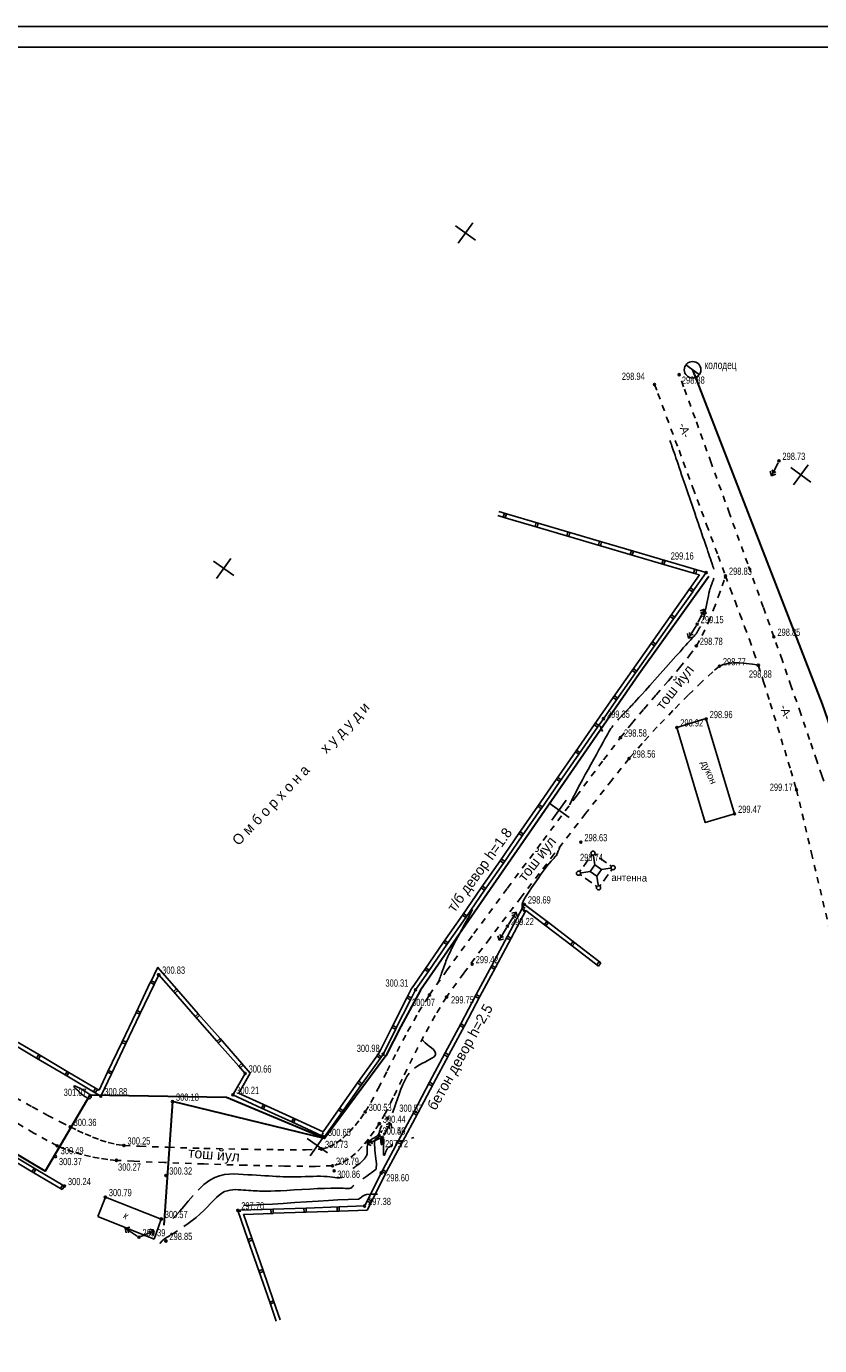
# Model space of a CAD drawing. Extents: x 2931 to 5026, y -2784 to 809.
# Tile 26 of 170: x 3434 to 3626, y -2509 to -2190. Entities that reach past the tile are written whole.
import ezdxf

# ---------------------------------------------------------------- set-up
doc = ezdxf.new("R2010")
doc.units = 0
doc.header["$MEASUREMENT"] = 0
for name, pattern in [('CONTI', [0]), ('Д_ТРОТ_ТРУБА', [3, 1.5, -1.5]), ('ДОРОГИ_СТРОЯЩ', [9, 8, -1])]:
    doc.linetypes.add(name, pattern=pattern)
for name, color, linetype in [('(007) Здания', 7, 'Continuous'), ('(025) Дорога', 7, 'Continuous'), ('GOR_BDEFAULT', 212, 'CONTI'), ('GORIZDEFAULT', 32, 'CONTI'), ('PI_OTDEFAULT', 172, 'CONTI'), ('PI_TTDEFAULT', 5, 'CONTI'), ('RAMKA', 250, 'CONTI'), ('SETKR', 2, 'CONTI'), ('SIT_LDEFAULT', 250, 'CONTI'), ('USLZNDEFAULT', 250, 'CONTI')]:
    doc.layers.add(name, color=color, linetype=linetype)
doc.styles.add('BM-431', font='txt')
doc.styles.add('P-131', font='txt')
doc.styles.add('SHRFT', font='TXT', dxfattribs={"width": 0.75})
doc.linetypes.add('ИК_Водопровод -------в--------', pattern='A,9,-0.6,["В",Standard,S=1.2,R=0,X=0,Y=-0.6],-1.2', length=10.8)
doc.linetypes.add('ИК_Газопровод -------г--------', pattern='A,9,-0.6,["Г",Standard,S=1.2,R=0,X=0,Y=-0.6],-1.2', length=10.8)

# ---------------------------------------------------------------- blocks, each defined once
blk = doc.blocks.new('BL_6035')
at = {"color": 0}
for p, q in [((-3, 2), (-3, 2.5)), ((-3, -1), (-3, 1)), ((-2.5, 3), (-2, 3)), ((-2.5, 2.5), (-1, 1)), ((-1, 3), (1, 3)), ((-1, 1), (1, 1)), ((-1, -1), (-1, 1)), ((2.5, 2.5), (1, 1)), ((1, 1), (1, -1)), ((2, 3), (2.5, 3)), ((3, 2.5), (3, 2)), ((3, 1), (3, -1)), ((-3, -2.5), (-3, -2)), ((-2.5, -2.5), (-1, -1)), ((-2, -3), (-2.5, -3)), ((1, -1), (-1, -1)), ((1, -3), (-1, -3)), ((2.5, -2.5), (1, -1)), ((2.5, -3), (2, -3)), ((3, -2), (3, -2.5))]:
    blk.add_line(p, q, dxfattribs=at)
for centre in [(-3, 3), (3, 3), (-3, -3), (3, -3)]:
    blk.add_circle(centre, 0.5, dxfattribs=at)
blk = doc.blocks.new('BL_49')
at = {"color": 0}
blk.add_line((-1, 0), (1, 0), dxfattribs=at)
blk.add_circle((0, 0), 1, dxfattribs=at)
blk = doc.blocks.new('BL_333')
at = {"color": 0}
for p, q in [((-3, 0), (3, 0)), ((0, -3), (0, 3))]:
    blk.add_line(p, q, dxfattribs=at)
blk = doc.blocks.new('bstrtthtytt434')
at = {"layer": '(007) Здания'}
blk.add_line((3453.38, 550.16), (3466.91, 544.86), dxfattribs=at)
blk.add_lwpolyline([(3591.61, 663.75), (3598.5, 640.74), (3605.59, 642.86), (3598.72, 665.77), (3598.69, 665.87), (3591.61, 663.75)], dxfattribs=at)
at = {"layer": '(025) Дорога', "linetype": 'Д_ТРОТ_ТРУБА'}
for points in [[(3431.59, 574.23), (3435.71, 571.96), (3439.46, 569.93), (3442.59, 568.27), (3444.86, 567.13), (3446.65, 566.29), (3448.46, 565.45), (3450.3, 564.66), (3452.16, 563.96), (3454.05, 563.36), (3455.96, 562.91), (3457.89, 562.64), (3461.74, 562.44), (3468.58, 562.2), (3477.22, 561.95), (3486.46, 561.75), (3495.09, 561.63), (3501.89, 561.63), (3505.68, 561.79), (3507.5, 562.28), (3509.23, 563.18), (3510.85, 564.4), (3512.37, 565.85), (3513.78, 567.45), (3515.07, 569.11), (3516.25, 570.75), (3517.62, 573.02), (3519.41, 576.44), (3521.55, 580.66), (3523.95, 585.36), (3526.51, 590.21), (3529.14, 594.88), (3531.77, 599.04), (3535.92, 604.89), (3542.55, 613.93), (3550.66, 624.87), (3559.25, 636.38), (3567.33, 647.16), (3573.91, 655.9), (3577.99, 661.28), (3580.66, 664.64), (3583.6, 668.12), (3586.62, 671.61), (3589.57, 674.99), (3592.28, 678.18), (3594.59, 681.04), (3596.34, 683.46), (3597.77, 686.01), (3599.18, 689.05), (3600.5, 692.27), (3601.66, 695.34), (3602.58, 697.95), (3603.18, 699.75), (3603.39, 700.42)], [(3586.23, 746.7), (3587.04, 744.52), (3589.16, 738.78), (3592.15, 730.76), (3595.52, 721.67), (3598.83, 712.75), (3601.61, 705.26), (3603.39, 700.42), (3604.55, 697.33), (3605.71, 694.25), (3606.87, 691.17), (3608.03, 688.08), (3609.17, 684.99), (3610.27, 681.89), (3611.33, 678.77), (3612.61, 674.81), (3614.22, 669.61), (3615.99, 663.86), (3617.71, 658.22), (3619.18, 653.36), (3620.2, 649.95), (3620.58, 648.66)], [(3627.17, 650.77), (3626.73, 652.1), (3625.5, 655.66), (3623.73, 660.85), (3621.59, 667.06), (3619.31, 673.67), (3617.08, 680.07), (3615.11, 685.65), (3612.54, 692.81), (3608.77, 703.29), (3604.37, 715.48), (3599.93, 727.75), (3596.03, 738.52), (3593.26, 746.15), (3592.23, 749), (3592.21, 749.06)], [(3611.33, 678.77), (3610.94, 678.85), (3609.89, 679.03), (3608.38, 679.23), (3606.64, 679.37), (3604.84, 679.36), (3603.2, 679.12), (3601.92, 678.55), (3600.3, 677.19), (3597.69, 674.77), (3594.39, 671.55), (3590.69, 667.83), (3586.87, 663.85), (3583.23, 659.89), (3580.06, 656.21), (3575.87, 650.99), (3569.56, 642.93), (3561.97, 633.14), (3553.95, 622.7), (3546.37, 612.73), (3540.08, 604.31), (3535.93, 598.54), (3533.13, 594.06), (3530.35, 589.03), (3527.68, 583.79), (3525.19, 578.71), (3522.97, 574.13), (3521.1, 570.41), (3519.65, 567.91), (3518.39, 566.08), (3517.02, 564.2), (3515.52, 562.38), (3513.91, 560.72), (3512.18, 559.32), (3510.32, 558.3), (3508.33, 557.74), (3504.19, 557.58), (3496.73, 557.65), (3487.29, 557.86), (3477.18, 558.17), (3467.72, 558.52), (3460.24, 558.83), (3456.06, 559.05), (3453.95, 559.25), (3451.85, 559.54), (3449.76, 559.94), (3447.69, 560.44), (3445.64, 561.05), (3443.66, 561.76), (3441.73, 562.58), (3439.33, 563.82), (3436.09, 565.66), (3432.23, 567.95)], [(3698.3, 313.34), (3694.88, 332.15), (3694.45, 334.26), (3693.83, 337.35), (3693.06, 341.03), (3692.23, 344.96), (3691.4, 348.75), (3690.66, 352.06), (3686.27, 370.65), (3676.06, 413.86), (3662.4, 471.68), (3647.66, 534.09), (3634.2, 591.06), (3624.38, 632.59), (3620.58, 648.66)]]:
    blk.add_lwpolyline(points, dxfattribs=at)
at = {"color": 5, "linetype": 'ИК_Водопровод -------в--------', "lineweight": 30}
blk.add_lwpolyline([(3595.43, 750.23), (3626.78, 669.33), (3633.78, 649.25), (3700.92, 361.96), (3712.75, 309.29)], dxfattribs=at)
at = {"color": 40, "linetype": 'ИК_Газопровод -------г--------', "lineweight": 30}
for points in [[(3599.39, 700.28), (3582.54, 676.67), (3558.08, 641.32), (3529.61, 600.21), (3524.83, 591.42), (3521.19, 584.3), (3506.39, 564.34), (3469.63, 573.24), (3467.54, 543.41)], [(3506.39, 564.34), (3482.71, 574.26), (3449.65, 574.83), (3438.79, 556.46), (3313.5, 631.08)]]:
    blk.add_lwpolyline(points, dxfattribs=at)
at = {"layer": 'GOR_BDEFAULT', "color": 212}
for p, q in [((3541.69, 618.72), (3542.23, 619.72)), ((3539.59, 614.84), (3540.33, 616.21)), ((3540.33, 616.21), (3541.04, 617.52)), ((3541.04, 617.52), (3541.69, 618.72)), ((3538.2, 612.22), (3538.87, 613.49)), ((3538.87, 613.49), (3539.59, 614.84)), ((3536.47, 608.84), (3536.76, 609.43)), ((3536.76, 609.43), (3537.13, 610.17)), ((3537.13, 610.17), (3537.61, 611.09)), ((3537.61, 611.09), (3538.2, 612.22)), ((3535.33, 605.99), (3535.49, 606.41)), ((3535.49, 606.41), (3535.64, 606.82)), ((3535.64, 606.82), (3535.78, 607.21)), ((3535.78, 607.21), (3535.93, 607.58)), ((3535.93, 607.58), (3536.08, 607.95)), ((3536.08, 607.95), (3536.25, 608.35)), ((3536.25, 608.35), (3536.47, 608.84)), ((3534.23, 602.95), (3534.35, 603.28)), ((3534.35, 603.28), (3534.46, 603.6)), ((3534.46, 603.6), (3534.59, 603.95)), ((3534.59, 603.95), (3534.72, 604.31)), ((3534.72, 604.31), (3534.86, 604.71)), ((3534.86, 604.71), (3535.01, 605.13)), ((3535.01, 605.13), (3535.17, 605.56)), ((3535.17, 605.56), (3535.33, 605.99)), ((3533.92, 602.07), (3533.99, 602.28)), ((3533.99, 602.28), (3534.11, 602.62)), ((3534.11, 602.62), (3534.23, 602.95)), ((3530.15, 588.07), (3529.99, 588.32)), ((3529.99, 588.32), (3529.99, 588.32)), ((3530.39, 587.78), (3530.15, 588.07)), ((3530.74, 587.45), (3530.39, 587.78)), ((3531.2, 587.09), (3530.74, 587.45)), ((3531.72, 586.69), (3531.2, 587.09)), ((3532.25, 586.27), (3531.72, 586.69)), ((3532.72, 585.83), (3532.25, 586.27)), ((3532.36, 583.72), (3532.91, 584.12)), ((3533.08, 585.38), (3532.72, 585.83)), ((3532.91, 584.12), (3533.22, 584.53)), ((3533.27, 584.95), (3533.08, 585.38)), ((3533.22, 584.53), (3533.27, 584.95)), ((3528.17, 581.36), (3529.01, 581.93)), ((3529.01, 581.93), (3529.91, 582.43)), ((3529.91, 582.43), (3530.8, 582.9)), ((3530.8, 582.9), (3531.64, 583.32)), ((3531.64, 583.32), (3532.36, 583.72)), ((3525.31, 577.35), (3525.79, 578.36)), ((3525.79, 578.36), (3526.31, 579.29)), ((3526.31, 579.29), (3526.9, 580.12)), ((3524.02, 573.93), (3524.42, 575.05)), ((3524.42, 575.05), (3524.86, 576.25)), ((3524.86, 576.25), (3525.31, 577.35)), ((3522.86, 570.52), (3523.24, 571.62)), ((3523.24, 571.62), (3523.63, 572.77)), ((3523.63, 572.77), (3524.02, 573.93)), ((3518.56, 564.57), (3518.81, 564.71)), ((3518.81, 564.71), (3519.04, 564.87)), ((3519.04, 564.87), (3519.24, 565.04)), ((3519.24, 565.04), (3519.4, 565.25)), ((3519.4, 565.25), (3519.53, 565.48)), ((3519.53, 565.48), (3519.64, 565.74)), ((3519.64, 565.74), (3519.71, 566.02)), ((3519.71, 566.02), (3519.78, 566.3)), ((3519.78, 566.3), (3519.85, 566.59)), ((3519.85, 566.59), (3519.94, 566.86)), ((3519.94, 566.86), (3520.04, 567.1)), ((3520.04, 567.1), (3520.16, 567.29)), ((3520.16, 567.29), (3520.27, 567.46)), ((3516.73, 562.11), (3516.75, 562.4)), ((3516.74, 561.81), (3516.73, 562.11)), ((3516.73, 561.5), (3516.74, 561.81)), ((3516.75, 562.4), (3516.8, 562.69)), ((3516.8, 562.69), (3516.86, 562.95)), ((3516.86, 562.95), (3516.97, 563.19)), ((3516.97, 563.19), (3517.09, 563.41)), ((3517.09, 563.41), (3517.24, 563.63)), ((3517.24, 563.63), (3517.42, 563.82)), ((3517.42, 563.82), (3517.62, 563.99)), ((3517.62, 563.99), (3517.83, 564.15)), ((3517.83, 564.15), (3518.07, 564.3)), ((3518.07, 564.3), (3518.32, 564.44)), ((3518.32, 564.44), (3518.56, 564.57)), ((3514.91, 558.31), (3515.09, 558.48)), ((3515.09, 558.48), (3515.26, 558.63)), ((3515.26, 558.63), (3515.43, 558.78)), ((3515.43, 558.78), (3515.58, 558.94)), ((3515.58, 558.94), (3515.73, 559.1)), ((3515.73, 559.1), (3515.88, 559.25)), ((3515.88, 559.25), (3516.03, 559.42)), ((3516.03, 559.42), (3516.17, 559.58)), ((3516.17, 559.58), (3516.31, 559.77)), ((3516.31, 559.77), (3516.43, 559.95)), ((3516.43, 559.95), (3516.53, 560.16)), ((3516.53, 560.16), (3516.62, 560.4)), ((3516.62, 560.4), (3516.68, 560.64)), ((3516.68, 560.64), (3516.71, 560.91)), ((3516.71, 560.91), (3516.73, 561.2)), ((3516.73, 561.2), (3516.73, 561.5)), ((3479.84, 554.91), (3481.01, 555.34)), ((3481.01, 555.34), (3482.17, 555.6)), ((3482.17, 555.6), (3483.32, 555.73)), ((3483.32, 555.73), (3484.47, 555.76)), ((3484.47, 555.76), (3485.61, 555.72)), ((3485.61, 555.72), (3486.73, 555.65)), ((3486.73, 555.65), (3487.83, 555.58)), ((3487.83, 555.58), (3488.9, 555.51)), ((3488.9, 555.51), (3489.94, 555.45)), ((3489.94, 555.45), (3490.96, 555.39)), ((3490.96, 555.39), (3491.95, 555.33)), ((3491.95, 555.33), (3492.91, 555.27)), ((3492.91, 555.27), (3493.82, 555.23)), ((3493.82, 555.23), (3494.71, 555.17)), ((3494.71, 555.17), (3495.57, 555.13)), ((3495.57, 555.13), (3496.41, 555.1)), ((3501.73, 555.12), (3502.68, 555.15)), ((3502.68, 555.15), (3503.64, 555.18)), ((3503.64, 555.18), (3504.56, 555.2)), ((3504.56, 555.2), (3505.44, 555.19)), ((3505.44, 555.19), (3506.27, 555.17)), ((3506.27, 555.17), (3507.02, 555.12)), ((3513.21, 557.06), (3513.47, 557.24)), ((3513.47, 557.24), (3513.73, 557.43)), ((3513.73, 557.43), (3513.99, 557.61)), ((3513.99, 557.61), (3514.23, 557.79)), ((3514.23, 557.79), (3514.48, 557.98)), ((3514.48, 557.98), (3514.7, 558.15)), ((3514.7, 558.15), (3514.91, 558.31)), ((3475.82, 551.86), (3477.22, 553.2)), ((3477.22, 553.2), (3478.67, 554.29)), ((3478.67, 554.29), (3479.84, 554.91)), ((3496.41, 555.1), (3497.25, 555.07)), ((3497.25, 555.07), (3498.09, 555.06)), ((3498.09, 555.06), (3498.96, 555.06)), ((3498.96, 555.06), (3499.85, 555.06)), ((3499.85, 555.06), (3500.78, 555.08)), ((3500.78, 555.08), (3501.73, 555.12)), ((3507.02, 555.12), (3507.71, 555.04)), ((3507.71, 555.04), (3508.31, 554.96)), ((3508.31, 554.96), (3508.87, 554.89)), ((3508.87, 554.89), (3509.34, 554.83)), ((3509.34, 554.83), (3509.77, 554.8)), ((3509.77, 554.8), (3510.14, 554.82)), ((3510.14, 554.82), (3510.48, 554.89)), ((3510.48, 554.89), (3510.77, 555.03)), ((3472.37, 547.9), (3473.45, 549.2)), ((3473.45, 549.2), (3474.62, 550.57)), ((3469.73, 544.97), (3470.5, 545.75)), ((3470.5, 545.75), (3471.4, 546.74)), ((3471.4, 546.74), (3472.37, 547.9))]:
    blk.add_line(p, q, dxfattribs=at)
at = {"layer": 'GOR_BDEFAULT', "color": 212, "const_width": 0.3}
blk.add_lwpolyline([(3522.2, 568.59), (3522.23, 568.69), (3522.27, 568.79)], dxfattribs=at)
at = {"layer": 'GORIZDEFAULT', "color": 32}
for points in [[(3600.58, 701.98), (3600.48, 702.31), (3600.35, 702.68), (3600.22, 703.08), (3600.07, 703.52), (3599.91, 703.99), (3599.73, 704.51), (3599.55, 705.06), (3599.35, 705.64), (3599.14, 706.25), (3598.93, 706.9), (3598.69, 707.56), (3598.45, 708.27), (3598.2, 708.99), (3597.94, 709.75), (3597.68, 710.53), (3597.41, 711.34), (3597.13, 712.16), (3596.84, 713), (3596.54, 713.87), (3596.24, 714.75), (3595.94, 715.64), (3595.62, 716.55), (3595.31, 717.47), (3595, 718.4), (3594.67, 719.33), (3594.35, 720.27), (3594.04, 721.2), (3593.72, 722.14), (3593.41, 723.05), (3593.09, 723.96), (3592.79, 724.85), (3592.49, 725.72), (3592.21, 726.57), (3591.93, 727.38), (3591.67, 728.16), (3591.42, 728.89), (3591.18, 729.58), (3590.97, 730.21), (3590.77, 730.79), (3590.6, 731.3), (3590.44, 731.75), (3590.31, 732.14), (3590.2, 732.48), (3590.1, 732.76), (3590.02, 732.99), (3589.96, 733.17)], [(3598.02, 689.83), (3598.12, 690.19), (3598.24, 690.64), (3598.37, 691.17), (3598.51, 691.82), (3598.66, 692.54), (3598.81, 693.31), (3598.96, 694.1), (3599.11, 694.87), (3599.26, 695.59), (3599.4, 696.23), (3599.52, 696.76), (3599.63, 697.2), (3599.73, 697.54), (3599.82, 697.84), (3599.91, 698.07), (3599.99, 698.26), (3600.06, 698.46), (3600.14, 698.63), (3600.2, 698.8), (3600.27, 698.97), (3600.33, 699.14), (3600.4, 699.3), (3600.46, 699.45), (3600.52, 699.59), (3600.6, 699.81)], [(3577.32, 665.51), (3577.55, 665.75), (3577.78, 666), (3578, 666.24), (3578.25, 666.49), (3578.49, 666.75), (3578.73, 667.01), (3578.97, 667.27), (3579.22, 667.52), (3579.47, 667.78), (3579.73, 668.05), (3579.99, 668.32), (3580.24, 668.59), (3580.5, 668.86), (3580.78, 669.14), (3581.07, 669.46), (3581.44, 669.85), (3581.89, 670.33), (3582.45, 670.95), (3583.17, 671.73), (3584.05, 672.71), (3585.12, 673.91), (3586.34, 675.28), (3587.63, 676.72), (3588.94, 678.2), (3590.21, 679.63), (3591.39, 680.94), (3592.39, 682.06), (3593.19, 682.96), (3593.78, 683.62), (3594.23, 684.12), (3594.54, 684.46), (3594.76, 684.69), (3594.91, 684.85), (3595.03, 684.98), (3595.14, 685.1), (3595.25, 685.22), (3595.37, 685.34), (3595.48, 685.46), (3595.58, 685.58), (3595.69, 685.7), (3595.79, 685.82), (3595.9, 685.93), (3595.99, 686.05), (3596.09, 686.16), (3596.18, 686.29), (3596.28, 686.41), (3596.37, 686.53), (3596.46, 686.66), (3596.54, 686.79), (3596.63, 686.92), (3596.72, 687.07), (3596.8, 687.21), (3596.89, 687.35), (3596.97, 687.5), (3597.05, 687.66), (3597.14, 687.83), (3597.23, 688.01), (3597.32, 688.18)], [(3565.73, 645.03), (3565.77, 645.14), (3566.14, 645.98), (3566.58, 646.89), (3567.07, 647.86), (3567.61, 648.89), (3568.19, 649.97), (3568.82, 651.11), (3569.48, 652.32), (3570.15, 653.56), (3570.84, 654.81), (3571.51, 656.03), (3572.15, 657.22), (3572.76, 658.31), (3573.31, 659.32), (3573.79, 660.19), (3574.21, 660.95), (3574.58, 661.61), (3574.9, 662.17), (3575.18, 662.66), (3575.43, 663.08), (3575.67, 663.45), (3575.94, 663.84), (3576.18, 664.18)], [(3554.88, 619.07), (3554.62, 619.32), (3554.19, 620.19), (3554.21, 621.04), (3554.55, 621.91), (3555.1, 622.83), (3555.77, 623.86), (3556.5, 624.97), (3557.27, 626.1), (3558.06, 627.23), (3558.82, 628.31), (3559.55, 629.3), (3560.2, 630.16), (3560.75, 630.86), (3561.22, 631.41), (3561.6, 631.84), (3561.91, 632.16), (3562.15, 632.41), (3562.33, 632.59), (3562.48, 632.74), (3562.87, 633.67), (3562.95, 633.86), (3563.04, 634.09), (3563.15, 634.35), (3563.27, 634.63), (3563.4, 634.97), (3563.42, 635.02)], [(3449.73, 574.79), (3449.58, 574.95), (3449.38, 575.12), (3448.93, 575.46), (3448.37, 575.81), (3447.77, 576.18), (3447.17, 576.5), (3446.62, 576.78), (3446.17, 576.97), (3445.87, 577.05), (3445.77, 577), (3445.83, 576.85), (3446.01, 576.61), (3446.28, 576.31), (3446.61, 576), (3446.93, 575.68), (3447.24, 575.41)], [(3447.24, 575.41), (3448.09, 574.69), (3448.41, 574.49), (3448.72, 574.29), (3448.99, 574.11), (3449.21, 573.99), (3449.4, 573.92), (3449.73, 574), (3449.81, 574.06), (3449.9, 574.15), (3449.95, 574.27), (3449.95, 574.42), (3449.87, 574.62)], [(3515.65, 554.58), (3516.14, 554.92), (3516.62, 555.26), (3517.1, 555.6), (3517.53, 555.9), (3517.9, 556.17), (3518.88, 556.94), (3518.97, 558.28), (3518.91, 558.81), (3518.84, 559.44), (3518.75, 560.11), (3518.66, 560.8), (3518.58, 561.49), (3518.53, 562.12), (3518.49, 562.68), (3518.47, 563.14), (3518.5, 563.5), (3518.55, 563.77), (3518.63, 563.98), (3518.72, 564.14), (3518.82, 564.25), (3518.94, 564.34), (3519.07, 564.42), (3519.2, 564.49), (3519.34, 564.56), (3519.46, 564.63), (3519.58, 564.72), (3519.7, 564.81), (3519.8, 564.91)], [(3520.09, 565.74), (3520.13, 565.88), (3520.19, 566.01), (3520.26, 566.13), (3520.36, 566.21), (3520.45, 566.23)], [(3520.18, 564.63), (3520.06, 564.54), (3519.98, 563.97)], [(3519.98, 563.97), (3520.01, 563.77), (3520.04, 563.52), (3520.08, 563.29), (3520.12, 563.08), (3520.17, 562.91), (3520.21, 562.81), (3520.26, 562.81), (3520.3, 562.9), (3520.34, 563.08), (3520.37, 563.33), (3520.4, 563.61), (3520.41, 563.91), (3520.43, 564.19), (3520.44, 564.45)], [(3520.73, 564.23), (3520.72, 563.4), (3520.69, 562.54), (3520.68, 561.73), (3520.67, 561.04), (3520.69, 560.54), (3520.73, 560.29), (3520.8, 560.24), (3520.89, 560.33), (3521, 560.54), (3521.11, 560.84), (3521.24, 561.18), (3521.36, 561.52), (3521.52, 561.85), (3521.93, 562.23), (3522.81, 562.72)], [(3524.82, 563.52), (3525.1, 563.62), (3525.4, 563.73)], [(3527.43, 564.42), (3527.73, 564.51), (3528.02, 564.61)], [(3472.39, 543.04), (3473.38, 543.74), (3474.37, 544.48), (3475.33, 545.25), (3476.25, 546.04), (3477.18, 546.91), (3478.03, 547.76), (3478.81, 548.58), (3479.55, 549.34), (3480.24, 550.04), (3480.92, 550.63), (3481.58, 551.12), (3482.24, 551.48), (3482.9, 551.71), (3483.57, 551.86), (3484.23, 551.94), (3484.89, 551.96), (3485.53, 551.94), (3486.16, 551.89), (3486.79, 551.86), (3487.39, 551.82), (3487.98, 551.78), (3488.56, 551.74), (3489.13, 551.71), (3489.68, 551.68), (3490.2, 551.65), (3490.7, 551.62), (3491.23, 551.61), (3491.83, 551.6), (3492.55, 551.59), (3493.4, 551.62), (3494.45, 551.65), (3495.75, 551.7), (3497.31, 551.78), (3499.06, 551.88), (3500.93, 551.99), (3502.84, 552.1), (3504.7, 552.2), (3506.42, 552.27), (3507.93, 552.32), (3509.17, 552.34), (3510.13, 552.33), (3510.88, 552.3), (3511.44, 552.27), (3511.85, 552.24), (3512.16, 552.22), (3512.4, 552.24), (3512.59, 552.29), (3512.76, 552.35), (3512.9, 552.44), (3513.02, 552.54), (3513.13, 552.66), (3513.24, 552.78), (3513.35, 552.89), (3513.42, 552.97), (3513.51, 553.04)], [(3486.81, 548.1), (3491.64, 548.34), (3493.83, 548.48), (3496.39, 548.65), (3499.18, 548.83), (3502.04, 549.01), (3504.83, 549.19), (3507.4, 549.34), (3509.59, 549.47), (3514.65, 549.66), (3515.02, 549.91), (3515.75, 550.44), (3516.04, 550.61), (3516.57, 550.76), (3517.56, 550.85), (3519.2, 550.84)], [(3466.58, 538.94), (3467.14, 539.61), (3467.7, 540.09), (3468.31, 540.49), (3469.03, 540.9)], [(3469.1, 540.94), (3469.14, 540.96), (3469.17, 540.98), (3469.96, 541.44), (3470.84, 542)]]:
    blk.add_lwpolyline(points, dxfattribs=at)
at = {"layer": 'PI_TTDEFAULT', "color": 0}
for centre in [(3586.23, 746.7), (3592.21, 749.06), (3616.33, 728.2), (3598.71, 701.18), (3603.39, 700.42), (3596.56, 688.73), (3596.34, 683.46), (3615.11, 685.65), (3601.92, 678.55), (3611.33, 678.77), (3573.87, 665.86), (3591.61, 663.75), (3598.72, 665.77), (3577.99, 661.28), (3580.06, 656.21), (3620.58, 648.66), (3605.59, 642.86), (3568.42, 635.99), (3554.74, 620.94), (3550.65, 615.7), (3542.13, 606.49), (3466.28, 603.94), (3528.42, 600.26), (3531.77, 599.04), (3535.93, 598.54), (3520.56, 584.73), (3487.19, 580.05), (3449.7, 574.74), (3452.29, 574.56), (3484.2, 574.88), (3469.63, 573.24), (3516.25, 570.75), (3519.65, 567.91), (3521.69, 569.21), (3444.86, 567.13), (3506.37, 564.7), (3519.59, 565.06), (3519.6, 565.05), (3520.38, 564.59), (3441.73, 562.58), (3457.89, 562.64), (3505.68, 561.79), (3441.31, 559.95), (3456.06, 559.05), (3467.99, 555.38), (3508.33, 557.74), (3508.75, 556.5), (3520.11, 555.99), (3443.48, 552.83), (3453.38, 550.16), (3485.41, 546.95), (3516.09, 548.01), (3466.91, 544.86), (3461.52, 540.45), (3468.04, 539.55)]:
    blk.add_circle(centre, 0.25, dxfattribs=at)
for p in [(3586.23, 746.7), (3592.21, 749.06), (3616.33, 728.2), (3598.71, 701.18), (3603.39, 700.42), (3596.56, 688.73), (3596.34, 683.46), (3615.11, 685.65), (3601.92, 678.55), (3611.33, 678.77), (3573.87, 665.86), (3591.61, 663.75), (3598.72, 665.77), (3577.99, 661.28), (3580.06, 656.21), (3620.58, 648.66), (3605.59, 642.86), (3568.42, 635.99), (3554.74, 620.94), (3550.65, 615.7), (3542.13, 606.49), (3466.28, 603.94), (3528.42, 600.26), (3531.77, 599.04), (3535.93, 598.54), (3520.56, 584.73), (3487.19, 580.05), (3449.7, 574.74), (3452.29, 574.56), (3484.2, 574.88), (3469.63, 573.24), (3516.25, 570.75), (3519.65, 567.91), (3521.69, 569.21), (3444.86, 567.13), (3506.37, 564.7), (3519.59, 565.06), (3519.6, 565.05), (3441.73, 562.58), (3457.89, 562.64), (3505.68, 561.79), (3520.38, 564.59), (3456.06, 559.05), (3467.99, 555.38), (3508.33, 557.74), (3508.75, 556.5), (3520.11, 555.99), (3443.48, 552.83), (3453.38, 550.16), (3485.41, 546.95), (3516.09, 548.01), (3466.91, 544.86), (3461.52, 540.45), (3468.04, 539.55)]:
    blk.add_point(p, dxfattribs=at)
at = {"layer": 'SIT_LDEFAULT', "color": 250}
for p, q in [((3616.11, 727.76), (3614.54, 724.62)), ((3614.18, 725.7), (3614.54, 724.62)), ((3614.54, 724.62), (3615.61, 724.98)), ((3614.9, 725.34), (3614.68, 726.01)), ((3615.57, 725.57), (3614.9, 725.34)), ((3550.13, 714.44), (3548.3, 714.98)), ((3550.41, 715.4), (3548.58, 715.93)), ((3549.93, 715.54), (3549.64, 714.58)), ((3550.13, 714.44), (3550.41, 715.4)), ((3558.08, 713.13), (3550.41, 715.4)), ((3557.81, 712.17), (3550.12, 714.43)), ((3557.6, 713.27), (3557.32, 712.32)), ((3565.48, 709.92), (3557.8, 712.18)), ((3557.81, 712.17), (3558.08, 713.13)), ((3565.76, 710.88), (3558.08, 713.15)), ((3565.28, 711.02), (3564.99, 710.07)), ((3573.15, 707.66), (3565.47, 709.92)), ((3565.48, 709.92), (3565.76, 710.88)), ((3573.43, 708.62), (3565.76, 710.88)), ((3572.95, 708.76), (3572.67, 707.81)), ((3573.15, 707.66), (3573.43, 708.62)), ((3581.1, 706.36), (3573.42, 708.63)), ((3580.82, 705.4), (3573.14, 707.66)), ((3580.62, 706.5), (3580.33, 705.55)), ((3580.82, 705.4), (3581.1, 706.36)), ((3588.5, 703.15), (3580.82, 705.4)), ((3588.78, 704.11), (3581.1, 706.37)), ((3588.3, 704.25), (3588.01, 703.29)), ((3588.5, 703.15), (3588.78, 704.11)), ((3596.18, 700.88), (3588.5, 703.14)), ((3596.45, 701.84), (3588.78, 704.11)), ((3595.97, 701.98), (3595.69, 701.03)), ((3594.63, 697.12), (3597.1, 700.62)), ((3595.45, 696.55), (3598.71, 701.19)), ((3597.09, 700.62), (3596.17, 700.89)), ((3596.18, 700.88), (3596.45, 701.84)), ((3598.72, 701.19), (3596.45, 701.86)), ((3590.03, 690.59), (3594.64, 697.13)), ((3590.85, 690.02), (3595.46, 696.56)), ((3594.63, 697.12), (3595.45, 696.55)), ((3595.74, 696.96), (3594.92, 697.53)), ((3585.43, 684.05), (3590.03, 690.59)), ((3586.25, 683.47), (3590.85, 690.02)), ((3590.03, 690.59), (3590.85, 690.02)), ((3591.14, 690.43), (3590.32, 691)), ((3596.78, 689.17), (3598.35, 692.31)), ((3598.35, 692.31), (3597.28, 691.95)), ((3597.32, 691.36), (3597.99, 691.59)), ((3597.99, 691.59), (3598.21, 690.92)), ((3598.71, 691.23), (3598.35, 692.31)), ((3594.18, 686.44), (3594.43, 685.34)), ((3596.29, 688.31), (3594.43, 685.34)), ((3594.85, 686.03), (3594.69, 686.71)), ((3595.54, 686.18), (3594.85, 686.03)), ((3580.83, 677.5), (3585.44, 684.04)), ((3581.65, 676.93), (3586.26, 683.47)), ((3585.43, 684.05), (3586.25, 683.47)), ((3586.53, 683.88), (3585.71, 684.46)), ((3594.43, 685.34), (3595.53, 685.6)), ((3576.23, 670.95), (3580.83, 677.5)), ((3577.05, 670.38), (3581.65, 676.93)), ((3580.83, 677.5), (3581.65, 676.93)), ((3581.94, 677.34), (3581.12, 677.91)), ((3573.05, 666.43), (3576.23, 670.95)), ((3573.87, 665.86), (3577.05, 670.38)), ((3576.23, 670.95), (3577.05, 670.38)), ((3577.33, 670.79), (3576.51, 671.37)), ((3567.09, 657.82), (3571.64, 664.39)), ((3567.91, 657.24), (3572.46, 663.82)), ((3571.64, 664.39), (3573.05, 666.43)), ((3571.64, 664.39), (3572.46, 663.82)), ((3572.75, 664.23), (3571.93, 664.8)), ((3572.46, 663.82), (3573.87, 665.86)), ((3572.89, 664.29), (3572.85, 664.23)), ((3573.66, 662.76), (3573.11, 664.13)), ((3562.52, 651.24), (3567.08, 657.82)), ((3563.34, 650.67), (3567.9, 657.25)), ((3567.09, 657.82), (3567.91, 657.24)), ((3568.19, 657.66), (3567.37, 658.23)), ((3557.97, 644.67), (3562.52, 651.24)), ((3562.52, 651.24), (3563.34, 650.67)), ((3563.63, 651.08), (3562.81, 651.65)), ((3558.79, 644.09), (3563.34, 650.67)), ((3553.42, 638.1), (3557.97, 644.67)), ((3557.97, 644.67), (3558.79, 644.09)), ((3559.07, 644.51), (3558.25, 645.08)), ((3554.24, 637.53), (3558.79, 644.1)), ((3548.86, 631.52), (3553.42, 638.1)), ((3553.42, 638.1), (3554.24, 637.53)), ((3554.52, 637.94), (3553.7, 638.51)), ((3549.68, 630.95), (3554.24, 637.53)), ((3549.97, 631.36), (3549.14, 631.93)), ((3544.3, 624.94), (3548.86, 631.52)), ((3545.12, 624.37), (3549.68, 630.95)), ((3548.86, 631.52), (3549.68, 630.95)), ((3545.41, 624.78), (3544.59, 625.35)), ((3539.75, 618.36), (3544.3, 624.94)), ((3540.57, 617.79), (3545.12, 624.37)), ((3544.3, 624.94), (3545.12, 624.37)), ((3554.41, 620.31), (3550.64, 613.25)), ((3550.92, 616.12), (3552.78, 619.09)), ((3555.07, 619.43), (3551.52, 612.78)), ((3552.78, 619.09), (3551.68, 618.84)), ((3553.03, 617.99), (3552.78, 619.09)), ((3554.17, 619.86), (3555.05, 619.39)), ((3554.74, 620.95), (3554.41, 620.32)), ((3554.95, 620.03), (3554.41, 620.31)), ((3560.54, 616.53), (3554.74, 620.94)), ((3559.94, 615.73), (3555.07, 619.44)), ((3535.19, 611.79), (3539.75, 618.36)), ((3536.01, 611.21), (3540.57, 617.79)), ((3539.75, 618.36), (3540.57, 617.79)), ((3540.85, 618.2), (3540.03, 618.77)), ((3551.67, 618.25), (3552.36, 618.41)), ((3552.36, 618.41), (3552.52, 617.72)), ((3560.14, 616.83), (3559.54, 616.04)), ((3559.94, 615.73), (3560.54, 616.53)), ((3566.91, 611.68), (3560.54, 616.53)), ((3550.64, 613.25), (3546.88, 606.2)), ((3551.53, 612.78), (3547.75, 605.72)), ((3548.33, 613.36), (3548.61, 612.26)), ((3550.4, 615.27), (3548.61, 612.26)), ((3549.02, 612.95), (3548.85, 613.64)), ((3549.71, 613.13), (3549.02, 612.95)), ((3550.4, 612.81), (3551.29, 612.34)), ((3551.53, 612.78), (3550.64, 613.25)), ((3566.3, 610.89), (3559.94, 615.73)), ((3530.64, 605.22), (3535.19, 611.79)), ((3531.46, 604.64), (3536.02, 611.22)), ((3535.19, 611.79), (3536.01, 611.21)), ((3536.3, 611.62), (3535.47, 612.2)), ((3548.61, 612.26), (3549.72, 612.54)), ((3566.51, 611.98), (3565.9, 611.19)), ((3566.3, 610.89), (3566.91, 611.68)), ((3572.67, 606.04), (3566.3, 610.89)), ((3573.27, 606.83), (3566.91, 611.68)), ((3546.88, 606.19), (3543.12, 599.14)), ((3547.77, 605.72), (3546.88, 606.19)), ((3572.87, 607.14), (3572.27, 606.34)), ((3572.67, 606.04), (3573.27, 606.83)), ((3464.27, 602.03), (3466.04, 605.74)), ((3465.17, 601.6), (3466.28, 603.93)), ((3466.03, 605.74), (3470.58, 600.53)), ((3466.28, 603.93), (3469.84, 599.87)), ((3527.56, 600.78), (3530.64, 605.22)), ((3528.42, 600.26), (3531.46, 604.64)), ((3530.64, 605.22), (3531.46, 604.64)), ((3531.74, 605.05), (3530.92, 605.63)), ((3547.77, 605.72), (3544, 598.66)), ((3546.65, 605.75), (3547.53, 605.28)), ((3460.82, 594.8), (3464.25, 602.02)), ((3461.72, 594.37), (3465.17, 601.6)), ((3464.27, 602.03), (3465.17, 601.6)), ((3465.38, 602.05), (3464.48, 602.48)), ((3470.58, 600.53), (3469.83, 599.87)), ((3469.83, 599.87), (3475.1, 593.85)), ((3470.16, 599.49), (3470.91, 600.14)), ((3470.58, 600.53), (3475.85, 594.5)), ((3526.32, 598.33), (3527.55, 600.78)), ((3527.21, 597.88), (3528.42, 600.26)), ((3522.71, 591.2), (3526.32, 598.34)), ((3523.6, 590.75), (3527.22, 597.89)), ((3526.32, 598.33), (3527.21, 597.88)), ((3527.43, 598.32), (3526.54, 598.77)), ((3543.11, 599.13), (3539.35, 592.08)), ((3544, 598.66), (3540.23, 591.6)), ((3542.88, 598.68), (3543.76, 598.22)), ((3544, 598.66), (3543.11, 599.13)), ((3457.39, 587.58), (3460.82, 594.81)), ((3458.28, 587.15), (3461.73, 594.38)), ((3460.82, 594.8), (3461.72, 594.37)), ((3461.94, 594.82), (3461.04, 595.25)), ((3475.85, 594.51), (3475.1, 593.85)), ((3475.1, 593.85), (3480.37, 587.83)), ((3475.43, 593.47), (3476.18, 594.13)), ((3475.85, 594.51), (3481.12, 588.49)), ((3519.7, 585.24), (3522.71, 591.2)), ((3520.56, 584.73), (3523.61, 590.74)), ((3522.71, 591.2), (3523.6, 590.75)), ((3523.82, 591.19), (3522.93, 591.64)), ((3539.36, 592.07), (3535.59, 585.02)), ((3540.24, 591.6), (3536.47, 584.54)), ((3539.12, 591.62), (3540, 591.16)), ((3540.24, 591.6), (3539.36, 592.07)), ((3429.87, 587.84), (3436.75, 583.77)), ((3430.38, 588.7), (3437.26, 584.62)), ((3453.94, 580.36), (3457.37, 587.58)), ((3454.84, 579.93), (3458.28, 587.15)), ((3457.39, 587.58), (3458.28, 587.15)), ((3458.5, 587.6), (3457.6, 588.03)), ((3481.12, 588.49), (3480.36, 587.82)), ((3480.36, 587.82), (3485.63, 581.81)), ((3480.7, 587.45), (3481.44, 588.1)), ((3481.12, 588.49), (3486.38, 582.46)), ((3437.26, 584.63), (3436.75, 583.77)), ((3437.18, 583.51), (3437.68, 584.37)), ((3437.26, 584.63), (3444.14, 580.55)), ((3514.4, 577.76), (3519.03, 584.28)), ((3519.02, 584.29), (3519.7, 585.24)), ((3519.02, 584.29), (3519.83, 583.71)), ((3520.12, 584.12), (3519.3, 584.7)), ((3519.83, 583.71), (3520.56, 584.73)), ((3521.05, 584.37), (3520.97, 584.24)), ((3521.19, 584.3), (3521.11, 584.16)), ((3535.59, 585.02), (3531.83, 577.96)), ((3536.47, 584.55), (3532.7, 577.49)), ((3535.35, 584.57), (3536.24, 584.1)), ((3536.47, 584.55), (3535.59, 585.02)), ((3436.75, 583.77), (3443.63, 579.69)), ((3455.05, 580.38), (3454.16, 580.81)), ((3486.39, 582.47), (3485.63, 581.81)), ((3485.63, 581.81), (3487.17, 580.05)), ((3485.97, 581.43), (3486.71, 582.09)), ((3486.39, 582.47), (3488.4, 580.17)), ((3515.21, 577.18), (3519.84, 583.7)), ((3444.15, 580.55), (3443.64, 579.69)), ((3443.64, 579.69), (3450.52, 575.62)), ((3444.07, 579.43), (3444.57, 580.29)), ((3444.15, 580.55), (3451.03, 576.47)), ((3451.86, 575.98), (3453.94, 580.36)), ((3452.3, 574.56), (3454.85, 579.93)), ((3453.94, 580.36), (3454.84, 579.93)), ((3487.19, 580.05), (3484.36, 575.15)), ((3488.41, 580.17), (3485.63, 575.33)), ((3509.77, 571.23), (3514.4, 577.76)), ((3514.4, 577.76), (3515.21, 577.18)), ((3515.5, 577.59), (3514.68, 578.17)), ((3531.82, 577.95), (3528.05, 570.9)), ((3532.7, 577.49), (3528.93, 570.42)), ((3531.58, 577.51), (3532.47, 577.04)), ((3532.7, 577.49), (3531.82, 577.95)), ((3455.53, 574.72), (3449.66, 574.82)), ((3451.03, 576.48), (3450.52, 575.62)), ((3450.52, 575.62), (3452.29, 574.56)), ((3450.95, 575.36), (3451.45, 576.22)), ((3451.03, 576.48), (3451.85, 575.99)), ((3484.36, 575.16), (3484.2, 574.88)), ((3484.2, 574.88), (3491.18, 571.67)), ((3484.61, 575.01), (3484.36, 575.16)), ((3484.37, 574.81), (3484.44, 574.95)), ((3485.61, 575.33), (3491.6, 572.58)), ((3510.58, 570.65), (3515.21, 577.18)), ((3491.6, 572.59), (3491.19, 571.68)), ((3491.19, 571.68), (3498.46, 568.34)), ((3491.6, 572.59), (3498.88, 569.24)), ((3491.65, 571.47), (3492.06, 572.38)), ((3506.04, 565.96), (3509.78, 571.23)), ((3509.77, 571.23), (3510.58, 570.65)), ((3510.87, 571.06), (3510.05, 571.64)), ((3498.87, 569.25), (3498.46, 568.34)), ((3498.46, 568.34), (3505.72, 565)), ((3498.87, 569.25), (3506.04, 565.96)), ((3498.91, 568.13), (3499.33, 569.04)), ((3506.37, 564.7), (3510.59, 570.65)), ((3520.63, 565.02), (3522.42, 568.02)), ((3522.42, 568.02), (3521.32, 567.75)), ((3522.7, 566.93), (3522.42, 568.02)), ((3528.06, 570.89), (3524.3, 563.84)), ((3528.95, 570.43), (3525.17, 563.36)), ((3527.83, 570.45), (3528.71, 569.98)), ((3528.95, 570.43), (3528.06, 570.89)), ((3506.08, 565.78), (3505.73, 565.01)), ((3505.73, 565.01), (3506.37, 564.72)), ((3506.18, 564.8), (3506.28, 565.02)), ((3521.32, 567.16), (3522.01, 567.34)), ((3522.01, 567.34), (3522.18, 566.65)), ((3519.91, 564.39), (3516.68, 563.07)), ((3517.12, 564.11), (3516.68, 563.07)), ((3516.68, 563.07), (3517.72, 562.63)), ((3517.42, 563.37), (3517.7, 564.03)), ((3518.07, 563.1), (3517.42, 563.37)), ((3524.3, 563.84), (3520.53, 556.79)), ((3525.18, 563.37), (3521.41, 556.31)), ((3524.06, 563.39), (3524.94, 562.93)), ((3525.18, 563.37), (3524.3, 563.84)), ((3436.09, 556.06), (3429.21, 560.16)), ((3436.6, 556.92), (3429.73, 561.02)), ((3436.17, 557.18), (3435.66, 556.32)), ((3436.09, 556.06), (3436.6, 556.92)), ((3442.97, 551.97), (3436.09, 556.06)), ((3443.48, 552.83), (3436.6, 556.92)), ((3520.11, 555.99), (3516.92, 549.63)), ((3521.01, 555.52), (3517.82, 549.19)), ((3520.53, 556.77), (3520.11, 555.99)), ((3520.3, 556.33), (3521.18, 555.86)), ((3521.42, 556.3), (3520.53, 556.77)), ((3521.42, 556.3), (3521, 555.53)), ((3443.05, 553.08), (3442.54, 552.23)), ((3442.97, 551.97), (3443.48, 552.83)), ((3451.58, 545.49), (3453.38, 550.16)), ((3516.92, 549.64), (3516.1, 548)), ((3516.7, 549.2), (3517.6, 548.75)), ((3517.82, 549.19), (3516.72, 547.02)), ((3517.82, 549.19), (3516.92, 549.64)), ((3485.41, 546.95), (3487.87, 539.89)), ((3485.94, 546.96), (3485.42, 546.94)), ((3493.94, 547.23), (3485.94, 546.96)), ((3485.96, 546.58), (3485.94, 546.96)), ((3486.8, 546), (3488.81, 540.21)), ((3493.98, 546.23), (3486.82, 545.99)), ((3493.44, 547.21), (3493.47, 546.21)), ((3501.93, 547.51), (3493.93, 547.24)), ((3493.98, 546.23), (3493.94, 547.23)), ((3501.96, 546.51), (3493.97, 546.24)), ((3501.43, 547.49), (3501.46, 546.49)), ((3509.92, 547.78), (3501.93, 547.51)), ((3501.96, 546.51), (3501.93, 547.51)), ((3509.96, 546.78), (3501.96, 546.51)), ((3509.43, 547.76), (3509.45, 546.76)), ((3516.09, 548.01), (3509.92, 547.8)), ((3509.96, 546.78), (3509.92, 547.78)), ((3516.72, 547.02), (3509.96, 546.79)), ((3465.16, 540.01), (3451.58, 545.49)), ((3459.28, 542.87), (3458.17, 542.64)), ((3461.1, 540.73), (3458.17, 542.64)), ((3458.17, 542.64), (3458.4, 541.53)), ((3465.22, 541.97), (3464.18, 542.4)), ((3466.91, 544.86), (3465.16, 540.01)), ((3458.84, 542.2), (3459.54, 542.35)), ((3458.99, 541.51), (3458.84, 542.2)), ((3461.98, 540.65), (3465.22, 541.97)), ((3463.83, 541.94), (3464.48, 541.67)), ((3464.48, 541.67), (3464.2, 541.01)), ((3464.78, 540.93), (3465.22, 541.97)), ((3488.81, 540.21), (3487.87, 539.89)), ((3487.87, 539.89), (3490.5, 532.33)), ((3488.03, 539.41), (3488.98, 539.75)), ((3488.81, 540.21), (3491.44, 532.66)), ((3491.44, 532.67), (3490.5, 532.34)), ((3490.5, 532.34), (3493.13, 524.78)), ((3490.66, 531.87), (3491.61, 532.2)), ((3491.44, 532.67), (3494.07, 525.11)), ((3494.07, 525.11), (3493.13, 524.78)), ((3493.13, 524.78), (3494.73, 520.17)), ((3493.29, 524.31), (3494.24, 524.64)), ((3494.07, 525.11), (3495.67, 520.5))]:
    blk.add_line(p, q, dxfattribs=at)
at = {"layer": 'SETKR', "color": 92, "rotation": 324.2135499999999}
for p in [(3540.49, 783.32), (3621.61, 724.84), (3482.01, 702.2), (3563.13, 643.72), (3504.65, 562.6)]:
    blk.add_blockref('BL_333', p, dxfattribs=at)
at = {"layer": 'USLZNDEFAULT', "color": 5, "xscale": 2, "yscale": 2, "zscale": 2, "rotation": 324}
blk.add_blockref('BL_49', (3595.43, 750.23), dxfattribs=at)
at = {"layer": 'USLZNDEFAULT', "color": 250, "rotation": 324}
blk.add_blockref('BL_6035', (3572.02, 629.15), dxfattribs=at)
at = {"layer": '(007) Здания', "style": 'P-131'}
for s, height, rotation, p in [('тош йул', 2.5, 52.0661, (3588.26, 667.77)), ('О м б о р х о н а      х у д у д и', 2.5, 46.339, (3485.61, 634.99)), ('дукон', 1.7, 294.1846, (3597.43, 655.28)), ('т/б девор h=1.8', 2.5, 54.0914, (3537.88, 618.88)), ('тош йул', 2.5, 52.0661, (3554.92, 626.27)), ('антенна', 1.7, 359.0184, (3575.79, 626.62)), ('бетон девор h=2,5', 2.5, 60.8036, (3533.26, 570.94)), ('тош йул', 2.5, 355.3321, (3473.35, 559.72)), ('к', 1.7, 328.7772, (3457.53, 545.23))]:
    blk.add_text(s, height=height, rotation=rotation, dxfattribs=at).set_placement(p)
at = {"layer": '(025) Дорога', "linetype": 'ДОРОГИ_СТРОЯЩ', "style": 'BM-431'}
for p in [(3592.03, 736.98), (3616.46, 668.83)]:
    blk.add_text('-А-', height=2, rotation=288.8847, dxfattribs=at).set_placement(p)
at = {"layer": 'PI_OTDEFAULT', "color": 5, "style": 'SHRFT', "width": 0.75}
blk.add_text('колодец', height=2, dxfattribs=at).set_placement((3598.35, 750.4))
at = {"layer": 'PI_OTDEFAULT', "color": 0, "style": 'SHRFT', "width": 0.75}
for s, p in [('298.94', (3578.32, 747.78)), ('298.88', (3592.83, 746.86)), ('298.73', (3617.17, 728.43)), ('299.16', (3590.15, 704.33)), ('298.83', (3604.23, 700.65)), ('299.15', (3597.39, 688.95)), ('298.85', (3615.95, 685.88)), ('298.78', (3597.18, 683.68)), ('298.77', (3602.76, 678.78)), ('298.88', (3609.05, 675.79)), ('299.35', (3574.71, 666.08)), ('298.96', (3599.56, 665.99)), ('298.92', (3592.45, 663.97)), ('298.58', (3578.83, 661.51)), ('298.56', (3580.9, 656.44)), ('299.17', (3614.1, 648.41)), ('299.47', (3606.43, 643.08)), ('298.63', (3569.26, 636.22)), ('298.74', (3568.2, 631.44)), ('298.69', (3555.58, 621.16)), ('299.22', (3551.49, 615.93)), ('299.42', (3542.97, 606.72)), ('300.83', (3467.12, 604.17)), ('300.31', (3521.14, 601.05)), ('300.07', (3527.57, 596.36)), ('299.75', (3537, 596.99)), ('300.98', (3514.2, 585.26)), ('300.66', (3488.03, 580.27)), ('301.07', (3443.3, 574.62)), ('300.88', (3453.13, 574.79)), ('300.18', (3470.47, 573.46)), ('300.21', (3485.04, 575.1)), ('300.53', (3517.09, 570.97)), ('300.57', (3524.48, 570.79)), ('300.36', (3445.7, 567.35)), ('300.44', (3520.49, 568.13)), ('300.65', (3507.21, 564.93)), ('300.49', (3520.43, 565.28)), ('300.50', (3520.44, 565.27)), ('300.49', (3442.57, 560.53)), ('300.25', (3458.73, 562.87)), ('300.73', (3506.52, 562.02)), ('297.72', (3521.05, 562.21)), ('300.37', (3442.15, 557.89)), ('300.27', (3456.45, 556.55)), ('300.79', (3509.17, 557.96)), ('300.32', (3468.83, 555.6)), ('300.86', (3509.46, 554.82)), ('298.60', (3521.31, 553.98)), ('300.24', (3444.32, 553.05)), ('300.79', (3454.22, 550.38)), ('297.70', (3486.25, 547.17)), ('297.38', (3516.93, 548.23)), ('300.57', (3467.75, 545.08)), ('299.39', (3462.36, 540.68)), ('298.85', (3468.88, 539.77))]:
    blk.add_text(s, height=1.75, dxfattribs=at).set_placement(p)

msp = doc.modelspace()

# ---------------------------------------------------------------- linework, layer by layer
at = {"layer": 'RAMKA', "color": 250}
for p, q in [((2931.11, -2190.02), (3772.11, -2190.02)), ((2931.11, -2190.02), (3772.11, -2190.02)), ((2951.11, -2195.02), (3767.11, -2195.02)), ((2951.11, -2195.02), (3767.11, -2195.02))]:
    msp.add_line(p, q, dxfattribs=at)

# ---------------------------------------------------------------- block references
at = {"linetype": 'ByBlock'}
msp.add_blockref('bstrtthtytt434', (0, -3023.3), dxfattribs=at)

doc.saveas('drawing.dxf')
